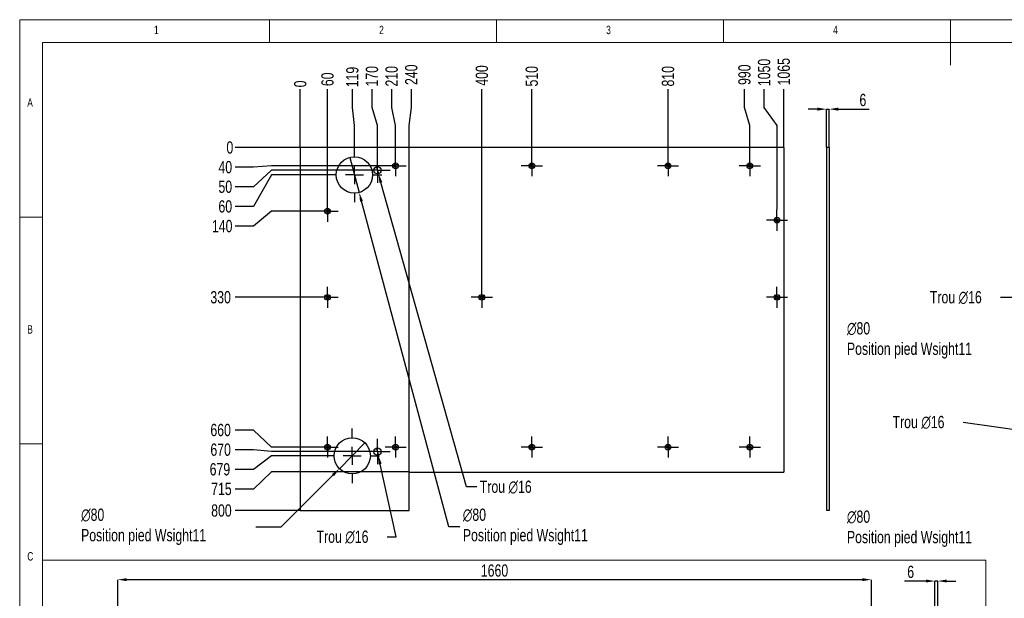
# Model space of a CAD drawing. Header units: millimetres. Extents: x 5 to 415, y 5 to 292.
# Tile 2 of 5: x 5 to 222, y 164 to 292. Entities that reach past the tile are written whole.
import ezdxf

# ---------------------------------------------------------------- set-up
doc = ezdxf.new("R2010")
doc.units = ezdxf.units.MM
doc.header["$PDSIZE"] = -1
doc.linetypes.add('CENTERX2', pattern=[20.32, 12.7, -2.54, 2.54, -2.54])
for name, color, linetype in [('COTES', 1, 'Continuous'), ('gravures', 9, 'Continuous'), ('NOTES', 6, 'Continuous'), ('TRAIT-MIXTES', 3, 'CENTERX2')]:
    doc.layers.add(name, color=color, linetype=linetype)
doc.layers.add('TRAIT-FORT', color=4, linetype='Continuous', lineweight=25)
doc.styles.add('SLDTEXTSTYLE0', font='TXT', dxfattribs={"width": 0.75})
doc.dimstyles.new('SLDDIMSTYLE0', dxfattribs={"dimtxt": 2.7, "dimasz": 0.333333, "dimexe": 0, "dimexo": 0.0625, "dimgap": 0.675, "dimtad": 0, "dimtih": 1, "dimtoh": 1, "dimdec": 0, "dimlfac": 10, "dimrnd": 1e-09, "dimdsep": 46, "dimtxsty": 'SLDTEXTSTYLE0', "dimblk1": 'ORIGIN', "dimblk2": 'ORIGIN', "dimsah": 1, "dimcen": 0.09, "dimadec": 0, "dimazin": 2, "dimtfac": 1, "dimtdec": 0, "dimtofl": 0, "dimtmove": 0, "dimatfit": 3, "dimldrblk": 'ORIGIN', "dimfxl": 1, "dimfrac": 2, "dimtolj": 1, "dimtzin": 12, "dimarcsym": 0})
doc.dimstyles.new('SLDDIMSTYLE1', dxfattribs={"dimtxt": 2.7, "dimasz": 2, "dimexe": 0, "dimexo": 0.0625, "dimgap": 0.675, "dimtad": 0, "dimtih": 1, "dimtoh": 1, "dimdec": 0, "dimlfac": 10, "dimrnd": 1e-09, "dimzin": 12, "dimdsep": 46, "dimtxsty": 'SLDTEXTSTYLE0', "dimsah": 1, "dimcen": 0.09, "dimadec": 0, "dimazin": 3, "dimtfac": 1, "dimtdec": 0, "dimtofl": 0, "dimtmove": 0, "dimatfit": 3, "dimfxl": 1, "dimfrac": 2, "dimtolj": 1, "dimtzin": 12, "dimarcsym": 0})
doc.dimstyles.new('SLDDIMSTYLE2', dxfattribs={"dimtxt": 2.7, "dimasz": 2, "dimexe": 0, "dimexo": 0.0625, "dimgap": 0.675, "dimtad": 0, "dimtih": 1, "dimtoh": 1, "dimdec": 0, "dimlfac": 10, "dimrnd": 1e-09, "dimzin": 12, "dimdsep": 46, "dimtxsty": 'SLDTEXTSTYLE0', "dimblk1": 'NONE', "dimsah": 1, "dimcen": 0, "dimadec": 0, "dimazin": 3, "dimtfac": 1, "dimtdec": 0, "dimtmove": 0, "dimatfit": 3, "dimldrblk": 'NONE', "dimfxl": 1, "dimfrac": 2, "dimtolj": 1, "dimtzin": 12, "dimarcsym": 0})
doc.dimstyles.new('SLDDIMSTYLE3', dxfattribs={"dimtxt": 2.7, "dimasz": 2, "dimexe": 0, "dimexo": 0.0625, "dimgap": 0.675, "dimtad": 1, "dimdec": 0, "dimlfac": 10, "dimrnd": 1e-09, "dimzin": 12, "dimdsep": 46, "dimtxsty": 'SLDTEXTSTYLE0', "dimsah": 1, "dimcen": 0.09, "dimadec": 0, "dimazin": 3, "dimtfac": 1, "dimtdec": 0, "dimtmove": 0, "dimatfit": 0, "dimfxl": 1, "dimfrac": 2, "dimtolj": 1, "dimtzin": 12, "dimarcsym": 0})
doc.dimstyles.new('SLDDIMSTYLE8', dxfattribs={"dimtxt": 2.7, "dimasz": 2, "dimexe": 0, "dimexo": 0.0625, "dimgap": 0.675, "dimtad": 1, "dimdec": 0, "dimlfac": 10, "dimrnd": 1e-09, "dimzin": 12, "dimdsep": 46, "dimtxsty": 'SLDTEXTSTYLE0', "dimsah": 1, "dimcen": 0.09, "dimadec": 0, "dimazin": 3, "dimtfac": 1, "dimtdec": 0, "dimtofl": 0, "dimtmove": 0, "dimatfit": 3, "dimfxl": 1, "dimfrac": 2, "dimtolj": 1, "dimtzin": 12, "dimarcsym": 0})

# ---------------------------------------------------------------- blocks, each defined once
blk = doc.blocks.new('_D')
at = {"layer": 'COTES', "color": 0, "lineweight": -2, "transparency": 16777216}
blk.add_line((66.8, 263.88), (66.8, 276.66), dxfattribs=at)
at = {"layer": 'Defpoints', "color": 0, "transparency": 16777216}
for p in [(66.8, 276.66), (66.8, 263.82), (66.8, 263.82)]:
    blk.add_point(p, dxfattribs=at)
at = {"layer": 'COTES', "color": 0, "transparency": 16777216, "insert": (66.8, 277.84), "char_height": 2.7, "attachment_point": 5, "rotation": 90, "style": 'SLDTEXTSTYLE0'}
blk.add_mtext('\\A1;0', dxfattribs=at)
blk = doc.blocks.new('_Origin')
at = {"color": 0, "linetype": 'ByBlock', "lineweight": -2}
blk.add_line((0, 0), (-1, 0), dxfattribs=at)
blk.add_circle((0, 0), 0.5, dxfattribs=at)
blk = doc.blocks.new('_D_1')
at = {"layer": 'COTES', "color": 0, "lineweight": -2, "transparency": 16777216}
blk.add_line((72.8, 252.21), (72.8, 276.66), dxfattribs=at)
at = {"layer": 'Defpoints', "color": 0, "transparency": 16777216}
for p in [(72.8, 276.66), (66.8, 263.82), (72.8, 252.15)]:
    blk.add_point(p, dxfattribs=at)
at = {"layer": 'COTES', "color": 0, "transparency": 16777216, "insert": (72.8, 278.86), "char_height": 2.7, "attachment_point": 5, "rotation": 90, "style": 'SLDTEXTSTYLE0'}
blk.add_mtext('\\A1;60', dxfattribs=at)
blk = doc.blocks.new('_D_2')
at = {"layer": 'COTES', "color": 0, "lineweight": -2, "transparency": 16777216}
for p, q in [((78.27, 272.66), (78.27, 276.66)), ((78.73, 268.66), (78.27, 272.66)), ((78.73, 263.85), (78.73, 268.66))]:
    blk.add_line(p, q, dxfattribs=at)
at = {"layer": 'Defpoints', "color": 0, "transparency": 16777216}
for p in [(78.27, 276.66), (66.8, 263.82), (78.73, 263.78)]:
    blk.add_point(p, dxfattribs=at)
at = {"layer": 'COTES', "color": 0, "transparency": 16777216, "insert": (78.27, 279.36), "char_height": 2.7, "attachment_point": 5, "rotation": 90, "style": 'SLDTEXTSTYLE0'}
blk.add_mtext('\\A1;119', dxfattribs=at)
blk = doc.blocks.new('_D_3')
at = {"layer": 'COTES', "color": 0, "lineweight": -2, "transparency": 16777216}
for p, q in [((82.6, 272.66), (82.6, 276.66)), ((83.8, 268.66), (82.6, 272.66)), ((83.8, 261.68), (83.8, 268.66))]:
    blk.add_line(p, q, dxfattribs=at)
at = {"layer": 'Defpoints', "color": 0, "transparency": 16777216}
for p in [(82.6, 276.66), (66.8, 263.82), (83.8, 261.62)]:
    blk.add_point(p, dxfattribs=at)
at = {"layer": 'COTES', "color": 0, "transparency": 16777216, "insert": (82.6, 279.53), "char_height": 2.7, "attachment_point": 5, "rotation": 90, "style": 'SLDTEXTSTYLE0'}
blk.add_mtext('\\A1;170', dxfattribs=at)
blk = doc.blocks.new('_D_4')
at = {"layer": 'COTES', "color": 0, "lineweight": -2, "transparency": 16777216}
for p, q in [((86.93, 272.66), (86.93, 276.66)), ((87.8, 268.66), (86.93, 272.66)), ((87.8, 262.21), (87.8, 268.66))]:
    blk.add_line(p, q, dxfattribs=at)
at = {"layer": 'Defpoints', "color": 0, "transparency": 16777216}
for p in [(86.93, 276.66), (66.8, 263.82), (87.8, 262.15)]:
    blk.add_point(p, dxfattribs=at)
at = {"layer": 'COTES', "color": 0, "transparency": 16777216, "insert": (86.93, 279.53), "char_height": 2.7, "attachment_point": 5, "rotation": 90, "style": 'SLDTEXTSTYLE0'}
blk.add_mtext('\\A1;210', dxfattribs=at)
blk = doc.blocks.new('_D_5')
at = {"layer": 'COTES', "color": 0, "lineweight": -2, "transparency": 16777216}
for p, q in [((91.26, 272.66), (91.26, 276.66)), ((90.8, 268.66), (91.26, 272.66)), ((90.8, 192.38), (90.8, 268.66))]:
    blk.add_line(p, q, dxfattribs=at)
at = {"layer": 'Defpoints', "color": 0, "transparency": 16777216}
for p in [(91.26, 276.66), (66.8, 263.82), (90.8, 192.32)]:
    blk.add_point(p, dxfattribs=at)
at = {"layer": 'COTES', "color": 0, "transparency": 16777216, "insert": (91.26, 279.87), "char_height": 2.7, "attachment_point": 5, "rotation": 90, "style": 'SLDTEXTSTYLE0'}
blk.add_mtext('\\A1;240', dxfattribs=at)
blk = doc.blocks.new('_D_6')
at = {"layer": 'COTES', "color": 0, "lineweight": -2, "transparency": 16777216}
blk.add_line((106.8, 233.21), (106.8, 276.66), dxfattribs=at)
at = {"layer": 'Defpoints', "color": 0, "transparency": 16777216}
for p in [(106.8, 276.66), (66.8, 263.82), (106.8, 233.15)]:
    blk.add_point(p, dxfattribs=at)
at = {"layer": 'COTES', "color": 0, "transparency": 16777216, "insert": (106.8, 279.7), "char_height": 2.7, "attachment_point": 5, "rotation": 90, "style": 'SLDTEXTSTYLE0'}
blk.add_mtext('\\A1;400', dxfattribs=at)
blk = doc.blocks.new('_D_7')
at = {"layer": 'COTES', "color": 0, "lineweight": -2, "transparency": 16777216}
blk.add_line((117.8, 262.21), (117.8, 276.66), dxfattribs=at)
at = {"layer": 'Defpoints', "color": 0, "transparency": 16777216}
for p in [(117.8, 276.66), (66.8, 263.82), (117.8, 262.15)]:
    blk.add_point(p, dxfattribs=at)
at = {"layer": 'COTES', "color": 0, "transparency": 16777216, "insert": (117.8, 279.53), "char_height": 2.7, "attachment_point": 5, "rotation": 90, "style": 'SLDTEXTSTYLE0'}
blk.add_mtext('\\A1;510', dxfattribs=at)
blk = doc.blocks.new('_D_8')
at = {"layer": 'COTES', "color": 0, "lineweight": -2, "transparency": 16777216}
blk.add_line((147.8, 262.21), (147.8, 276.66), dxfattribs=at)
at = {"layer": 'Defpoints', "color": 0, "transparency": 16777216}
for p in [(147.8, 276.66), (66.8, 263.82), (147.8, 262.15)]:
    blk.add_point(p, dxfattribs=at)
at = {"layer": 'COTES', "color": 0, "transparency": 16777216, "insert": (147.8, 279.53), "char_height": 2.7, "attachment_point": 5, "rotation": 90, "style": 'SLDTEXTSTYLE0'}
blk.add_mtext('\\A1;810', dxfattribs=at)
blk = doc.blocks.new('_D_9')
at = {"layer": 'COTES', "color": 0, "lineweight": -2, "transparency": 16777216}
for p, q in [((164.64, 272.66), (164.64, 276.66)), ((165.8, 268.66), (164.64, 272.66)), ((165.8, 262.21), (165.8, 268.66))]:
    blk.add_line(p, q, dxfattribs=at)
at = {"layer": 'Defpoints', "color": 0, "transparency": 16777216}
for p in [(164.64, 276.66), (66.8, 263.82), (165.8, 262.15)]:
    blk.add_point(p, dxfattribs=at)
at = {"layer": 'COTES', "color": 0, "transparency": 16777216, "insert": (164.64, 279.87), "char_height": 2.7, "attachment_point": 5, "rotation": 90, "style": 'SLDTEXTSTYLE0'}
blk.add_mtext('\\A1;990', dxfattribs=at)
blk = doc.blocks.new('_D_10')
at = {"layer": 'COTES', "color": 0, "lineweight": -2, "transparency": 16777216}
for p, q in [((168.97, 272.66), (168.97, 276.66)), ((171.8, 268.66), (168.97, 272.66)), ((171.8, 250.21), (171.8, 268.66))]:
    blk.add_line(p, q, dxfattribs=at)
at = {"layer": 'Defpoints', "color": 0, "transparency": 16777216}
for p in [(168.97, 276.66), (66.8, 263.82), (171.8, 250.15)]:
    blk.add_point(p, dxfattribs=at)
at = {"layer": 'COTES', "color": 0, "transparency": 16777216, "insert": (168.97, 280.37), "char_height": 2.7, "attachment_point": 5, "rotation": 90, "style": 'SLDTEXTSTYLE0'}
blk.add_mtext('\\A1;1050', dxfattribs=at)
blk = doc.blocks.new('_D_11')
at = {"layer": 'COTES', "color": 0, "lineweight": -2, "transparency": 16777216}
blk.add_line((173.3, 263.88), (173.3, 276.66), dxfattribs=at)
at = {"layer": 'Defpoints', "color": 0, "transparency": 16777216}
for p in [(173.3, 276.66), (66.8, 263.82), (173.3, 263.82)]:
    blk.add_point(p, dxfattribs=at)
at = {"layer": 'COTES', "color": 0, "transparency": 16777216, "insert": (173.3, 280.54), "char_height": 2.7, "attachment_point": 5, "rotation": 90, "style": 'SLDTEXTSTYLE0'}
blk.add_mtext('\\A1;1065', dxfattribs=at)
blk = doc.blocks.new('_D_12')
at = {"layer": 'COTES', "color": 0, "lineweight": -2, "transparency": 16777216}
blk.add_line((66.73, 263.82), (52.47, 263.82), dxfattribs=at)
at = {"layer": 'Defpoints', "color": 0, "transparency": 16777216}
for p in [(52.47, 263.82), (66.8, 263.82), (66.8, 263.82)]:
    blk.add_point(p, dxfattribs=at)
at = {"layer": 'COTES', "color": 0, "transparency": 16777216, "insert": (51.29, 263.82), "char_height": 2.7, "attachment_point": 5, "style": 'SLDTEXTSTYLE0'}
blk.add_mtext('\\A1;0', dxfattribs=at)
blk = doc.blocks.new('_D_13')
at = {"layer": 'COTES', "color": 0, "lineweight": -2, "transparency": 16777216}
for p, q in [((56.47, 259.49), (52.47, 259.49)), ((60.47, 259.82), (56.47, 259.49)), ((85.4, 259.82), (60.47, 259.82))]:
    blk.add_line(p, q, dxfattribs=at)
at = {"layer": 'Defpoints', "color": 0, "transparency": 16777216}
for p in [(66.8, 263.82), (52.47, 259.49), (85.47, 259.82)]:
    blk.add_point(p, dxfattribs=at)
at = {"layer": 'COTES', "color": 0, "transparency": 16777216, "insert": (50.28, 259.49), "char_height": 2.7, "attachment_point": 5, "style": 'SLDTEXTSTYLE0'}
blk.add_mtext('\\A1;40', dxfattribs=at)
blk = doc.blocks.new('_D_14')
at = {"layer": 'COTES', "color": 0, "lineweight": -2, "transparency": 16777216}
for p, q in [((60.47, 258.82), (56.47, 255.16)), ((80.93, 258.82), (60.47, 258.82)), ((56.47, 255.16), (52.47, 255.16))]:
    blk.add_line(p, q, dxfattribs=at)
at = {"layer": 'Defpoints', "color": 0, "transparency": 16777216}
for p in [(66.8, 263.82), (81, 258.82), (52.47, 255.16)]:
    blk.add_point(p, dxfattribs=at)
at = {"layer": 'COTES', "color": 0, "transparency": 16777216, "insert": (50.28, 255.16), "char_height": 2.7, "attachment_point": 5, "style": 'SLDTEXTSTYLE0'}
blk.add_mtext('\\A1;50', dxfattribs=at)
blk = doc.blocks.new('_D_15')
at = {"layer": 'COTES', "color": 0, "lineweight": -2, "transparency": 16777216}
for p, q in [((60.47, 257.78), (56.47, 250.83)), ((72.67, 257.78), (60.47, 257.78)), ((56.47, 250.83), (52.47, 250.83))]:
    blk.add_line(p, q, dxfattribs=at)
at = {"layer": 'Defpoints', "color": 0, "transparency": 16777216}
for p in [(66.8, 263.82), (72.73, 257.78), (52.47, 250.83)]:
    blk.add_point(p, dxfattribs=at)
at = {"layer": 'COTES', "color": 0, "transparency": 16777216, "insert": (50.28, 250.83), "char_height": 2.7, "attachment_point": 5, "style": 'SLDTEXTSTYLE0'}
blk.add_mtext('\\A1;60', dxfattribs=at)
blk = doc.blocks.new('_D_16')
at = {"layer": 'COTES', "color": 0, "lineweight": -2, "transparency": 16777216}
for p, q in [((60.47, 249.82), (56.47, 246.5)), ((70.4, 249.82), (60.47, 249.82)), ((56.47, 246.5), (52.47, 246.5))]:
    blk.add_line(p, q, dxfattribs=at)
at = {"layer": 'Defpoints', "color": 0, "transparency": 16777216}
for p in [(66.8, 263.82), (70.47, 249.82), (52.47, 246.5)]:
    blk.add_point(p, dxfattribs=at)
at = {"layer": 'COTES', "color": 0, "transparency": 16777216, "insert": (49.6, 246.5), "char_height": 2.7, "attachment_point": 5, "style": 'SLDTEXTSTYLE0'}
blk.add_mtext('\\A1;140', dxfattribs=at)
blk = doc.blocks.new('_D_17')
at = {"layer": 'COTES', "color": 0, "lineweight": -2, "transparency": 16777216}
blk.add_line((70.4, 230.82), (52.47, 230.82), dxfattribs=at)
at = {"layer": 'Defpoints', "color": 0, "transparency": 16777216}
for p in [(66.8, 263.82), (52.47, 230.82), (70.47, 230.82)]:
    blk.add_point(p, dxfattribs=at)
at = {"layer": 'COTES', "color": 0, "transparency": 16777216, "insert": (49.26, 230.82), "char_height": 2.7, "attachment_point": 5, "style": 'SLDTEXTSTYLE0'}
blk.add_mtext('\\A1;330', dxfattribs=at)
blk = doc.blocks.new('_D_18')
at = {"layer": 'COTES', "color": 0, "lineweight": -2, "transparency": 16777216}
for p, q in [((56.47, 201.56), (52.47, 201.56)), ((60.47, 197.82), (56.47, 201.56)), ((70.4, 197.82), (60.47, 197.82))]:
    blk.add_line(p, q, dxfattribs=at)
at = {"layer": 'Defpoints', "color": 0, "transparency": 16777216}
for p in [(66.8, 263.82), (52.47, 201.56), (70.47, 197.82)]:
    blk.add_point(p, dxfattribs=at)
at = {"layer": 'COTES', "color": 0, "transparency": 16777216, "insert": (49.26, 201.56), "char_height": 2.7, "attachment_point": 5, "style": 'SLDTEXTSTYLE0'}
blk.add_mtext('\\A1;660', dxfattribs=at)
blk = doc.blocks.new('_D_19')
at = {"layer": 'COTES', "color": 0, "lineweight": -2, "transparency": 16777216}
for p, q in [((56.47, 197.23), (52.47, 197.23)), ((60.47, 196.82), (56.47, 197.23)), ((80.93, 196.82), (60.47, 196.82))]:
    blk.add_line(p, q, dxfattribs=at)
at = {"layer": 'Defpoints', "color": 0, "transparency": 16777216}
for p in [(66.8, 263.82), (52.47, 197.23), (81, 196.82)]:
    blk.add_point(p, dxfattribs=at)
at = {"layer": 'COTES', "color": 0, "transparency": 16777216, "insert": (49.26, 197.23), "char_height": 2.7, "attachment_point": 5, "style": 'SLDTEXTSTYLE0'}
blk.add_mtext('\\A1;670', dxfattribs=at)
blk = doc.blocks.new('_D_20')
at = {"layer": 'COTES', "color": 0, "lineweight": -2, "transparency": 16777216}
for p, q in [((60.47, 195.88), (56.47, 192.9)), ((72.17, 195.88), (60.47, 195.88)), ((56.47, 192.9), (52.47, 192.9))]:
    blk.add_line(p, q, dxfattribs=at)
at = {"layer": 'Defpoints', "color": 0, "transparency": 16777216}
for p in [(66.8, 263.82), (72.23, 195.88), (52.47, 192.9)]:
    blk.add_point(p, dxfattribs=at)
at = {"layer": 'COTES', "color": 0, "transparency": 16777216, "insert": (49.1, 192.9), "char_height": 2.7, "attachment_point": 5, "style": 'SLDTEXTSTYLE0'}
blk.add_mtext('\\A1;679', dxfattribs=at)
blk = doc.blocks.new('_D_21')
at = {"layer": 'COTES', "color": 0, "lineweight": -2, "transparency": 16777216}
for p, q in [((60.47, 192.32), (56.47, 188.57)), ((90.73, 192.32), (60.47, 192.32)), ((56.47, 188.57), (52.47, 188.57))]:
    blk.add_line(p, q, dxfattribs=at)
at = {"layer": 'Defpoints', "color": 0, "transparency": 16777216}
for p in [(66.8, 263.82), (90.8, 192.32), (52.47, 188.57)]:
    blk.add_point(p, dxfattribs=at)
at = {"layer": 'COTES', "color": 0, "transparency": 16777216, "insert": (49.43, 188.57), "char_height": 2.7, "attachment_point": 5, "style": 'SLDTEXTSTYLE0'}
blk.add_mtext('\\A1;715', dxfattribs=at)
blk = doc.blocks.new('_D_22')
at = {"layer": 'COTES', "color": 0, "lineweight": -2, "transparency": 16777216}
blk.add_line((66.73, 183.82), (52.47, 183.82), dxfattribs=at)
at = {"layer": 'Defpoints', "color": 0, "transparency": 16777216}
for p in [(66.8, 263.82), (52.47, 183.82), (66.8, 183.82)]:
    blk.add_point(p, dxfattribs=at)
at = {"layer": 'COTES', "color": 0, "transparency": 16777216, "insert": (49.43, 183.82), "char_height": 2.7, "attachment_point": 5, "style": 'SLDTEXTSTYLE0'}
blk.add_mtext('\\A1;800', dxfattribs=at)
blk = doc.blocks.new('_D_23')
at = {"layer": 'COTES', "color": 0, "lineweight": -2, "transparency": 16777216}
for p, q in [((83.62, 197.6), (83.97, 196.03)), ((87.91, 178.06), (84.4, 194.08)), ((85.91, 178.06), (87.91, 178.06))]:
    blk.add_line(p, q, dxfattribs=at)
at = {"layer": 'COTES', "color": 0, "transparency": 16777216}
blk.add_solid([(84.72, 194.15), (84.07, 194.01), (83.97, 196.03)], dxfattribs=at)
at = {"layer": 'Defpoints', "color": 0, "transparency": 16777216}
for p in [(83.62, 197.6), (83.97, 196.03)]:
    blk.add_point(p, dxfattribs=at)
at = {"layer": 'COTES', "color": 0, "transparency": 16777216, "insert": (70.39, 179.41), "char_height": 2.7, "attachment_point": 1, "style": 'SLDTEXTSTYLE0'}
blk.add_mtext('\\A1;Trou ∅16', dxfattribs=at)
blk = doc.blocks.new('_None')
blk = doc.blocks.new('_D_24')
at = {"layer": 'COTES', "color": 0, "lineweight": -2, "transparency": 16777216}
for p, q in [((83.58, 259.59), (84.01, 258.05)), ((103.43, 189.07), (84.55, 256.12)), ((105.66, 189.07), (103.43, 189.07))]:
    blk.add_line(p, q, dxfattribs=at)
at = {"layer": 'COTES', "color": 0, "transparency": 16777216}
blk.add_solid([(84.88, 256.21), (84.23, 256.03), (84.01, 258.05)], dxfattribs=at)
at = {"layer": 'Defpoints', "color": 0, "transparency": 16777216}
for p in [(83.58, 259.59), (84.01, 258.05)]:
    blk.add_point(p, dxfattribs=at)
at = {"layer": 'COTES', "color": 0, "transparency": 16777216, "insert": (106.34, 190.42), "char_height": 2.7, "attachment_point": 1, "style": 'SLDTEXTSTYLE0'}
blk.add_mtext('\\A1;Trou ∅16', dxfattribs=at)
blk = doc.blocks.new('_D_25')
at = {"layer": 'COTES', "color": 0, "lineweight": -2, "transparency": 16777216}
for p, q in [((81.05, 198.72), (75.41, 193.05)), ((62.61, 180.2), (74, 191.63)), ((56.99, 180.2), (62.61, 180.2))]:
    blk.add_line(p, q, dxfattribs=at)
at = {"layer": 'COTES', "color": 0, "transparency": 16777216}
blk.add_solid([(73.76, 191.87), (74.23, 191.4), (75.41, 193.05)], dxfattribs=at)
at = {"layer": 'Defpoints', "color": 0, "transparency": 16777216}
for p in [(81.05, 198.72), (75.41, 193.05)]:
    blk.add_point(p, dxfattribs=at)
at = {"layer": 'COTES', "color": 0, "transparency": 16777216, "insert": (18.52, 184.25), "char_height": 2.7, "attachment_point": 1, "style": 'SLDTEXTSTYLE0'}
blk.add_mtext('\\A1;∅80\\PPosition pied Wsight11', dxfattribs=at)
blk = doc.blocks.new('_D_26')
at = {"layer": 'COTES', "color": 0, "lineweight": -2, "transparency": 16777216}
for p, q in [((77.7, 261.65), (79.77, 253.92)), ((99.5, 180.2), (80.28, 251.99)), ((101.93, 180.2), (99.5, 180.2))]:
    blk.add_line(p, q, dxfattribs=at)
at = {"layer": 'COTES', "color": 0, "transparency": 16777216}
blk.add_solid([(80.6, 252.07), (79.96, 251.9), (79.77, 253.92)], dxfattribs=at)
at = {"layer": 'Defpoints', "color": 0, "transparency": 16777216}
for p in [(77.7, 261.65), (79.77, 253.92)]:
    blk.add_point(p, dxfattribs=at)
at = {"layer": 'COTES', "color": 0, "transparency": 16777216, "insert": (102.6, 184.25), "char_height": 2.7, "attachment_point": 1, "style": 'SLDTEXTSTYLE0'}
blk.add_mtext('\\A1;∅80\\PPosition pied Wsight11', dxfattribs=at)
blk = doc.blocks.new('SW_CENTERMARKSYMBOL_0')
at = {"layer": 'TRAIT-MIXTES', "color": 0}
for p, q in [((0, 2), (0, 2.33)), ((-2, 0), (-2.33, 0)), ((0, 0), (-2, 0)), ((0, 0), (0, 2)), ((0, 0), (0, -2)), ((0, 0), (2, 0)), ((2, 0), (2.33, 0)), ((0, -2), (0, -2.33))]:
    blk.add_line(p, q, dxfattribs=at)
blk = doc.blocks.new('SW_CENTERMARKSYMBOL_1')
at = {"layer": 'TRAIT-MIXTES', "color": 0}
for p, q in [((0, 2), (0, 2.33)), ((-2, 0), (-2.33, 0)), ((0, 0), (-2, 0)), ((0, 0), (0, 2)), ((0, 0), (0, -2)), ((0, 0), (2, 0)), ((2, 0), (2.33, 0)), ((0, -2), (0, -2.33))]:
    blk.add_line(p, q, dxfattribs=at)
blk = doc.blocks.new('SW_CENTERMARKSYMBOL_2')
at = {"layer": 'TRAIT-MIXTES', "color": 0}
for p, q in [((0, 2), (0, 2.33)), ((-2, 0), (-2.33, 0)), ((0, 0), (-2, 0)), ((0, 0), (0, 2)), ((0, 0), (0, -2)), ((0, 0), (2, 0)), ((2, 0), (2.33, 0)), ((0, -2), (0, -2.33))]:
    blk.add_line(p, q, dxfattribs=at)
blk = doc.blocks.new('SW_CENTERMARKSYMBOL_3')
at = {"layer": 'TRAIT-MIXTES', "color": 0}
for p, q in [((0, 2), (0, 2.33)), ((-2, 0), (-2.33, 0)), ((0, 0), (-2, 0)), ((0, 0), (0, 2)), ((0, 0), (0, -2)), ((0, 0), (2, 0)), ((2, 0), (2.33, 0)), ((0, -2), (0, -2.33))]:
    blk.add_line(p, q, dxfattribs=at)
blk = doc.blocks.new('SW_CENTERMARKSYMBOL_4')
at = {"layer": 'TRAIT-MIXTES', "color": 0}
for p, q in [((0, 2), (0, 2.33)), ((-2, 0), (-2.33, 0)), ((0, 0), (-2, 0)), ((0, 0), (0, 2)), ((0, 0), (0, -2)), ((0, 0), (2, 0)), ((2, 0), (2.33, 0)), ((0, -2), (0, -2.33))]:
    blk.add_line(p, q, dxfattribs=at)
blk = doc.blocks.new('SW_CENTERMARKSYMBOL_5')
at = {"layer": 'TRAIT-MIXTES', "color": 0}
for p, q in [((0, 2), (0, 2.33)), ((-2, 0), (-2.33, 0)), ((0, 0), (-2, 0)), ((0, 0), (0, 2)), ((0, 0), (0, -2)), ((0, 0), (2, 0)), ((2, 0), (2.33, 0)), ((0, -2), (0, -2.33))]:
    blk.add_line(p, q, dxfattribs=at)
blk = doc.blocks.new('SW_CENTERMARKSYMBOL_6')
at = {"layer": 'TRAIT-MIXTES', "color": 0}
for p, q in [((0, 2), (0, 2.33)), ((-2, 0), (-2.33, 0)), ((0, 0), (-2, 0)), ((0, 0), (0, 2)), ((0, 0), (0, -2)), ((0, 0), (2, 0)), ((2, 0), (2.33, 0)), ((0, -2), (0, -2.33))]:
    blk.add_line(p, q, dxfattribs=at)
blk = doc.blocks.new('SW_CENTERMARKSYMBOL_7')
at = {"layer": 'TRAIT-MIXTES', "color": 0}
for p, q in [((0, 2), (0, 2.33)), ((-2, 0), (-2.33, 0)), ((0, 0), (-2, 0)), ((0, 0), (0, 2)), ((0, 0), (0, -2)), ((0, 0), (2, 0)), ((2, 0), (2.33, 0)), ((0, -2), (0, -2.33))]:
    blk.add_line(p, q, dxfattribs=at)
blk = doc.blocks.new('SW_CENTERMARKSYMBOL_8')
at = {"layer": 'TRAIT-MIXTES', "color": 0}
for p, q in [((0, 2), (0, 2.33)), ((-2, 0), (-2.33, 0)), ((0, 0), (-2, 0)), ((0, 0), (0, 2)), ((0, 0), (0, -2)), ((0, 0), (2, 0)), ((2, 0), (2.33, 0)), ((0, -2), (0, -2.33))]:
    blk.add_line(p, q, dxfattribs=at)
blk = doc.blocks.new('SW_CENTERMARKSYMBOL_9')
at = {"layer": 'TRAIT-MIXTES', "color": 0}
for p, q in [((0, 2), (0, 2.33)), ((-2, 0), (-2.33, 0)), ((0, 0), (-2, 0)), ((0, 0), (0, 2)), ((0, 0), (0, -2)), ((0, 0), (2, 0)), ((2, 0), (2.33, 0)), ((0, -2), (0, -2.33))]:
    blk.add_line(p, q, dxfattribs=at)
blk = doc.blocks.new('SW_CENTERMARKSYMBOL_10')
at = {"layer": 'TRAIT-MIXTES', "color": 0}
for p, q in [((0, 2), (0, 2.33)), ((-2, 0), (-2.33, 0)), ((0, 0), (-2, 0)), ((0, 0), (0, 2)), ((0, 0), (0, -2)), ((0, 0), (2, 0)), ((2, 0), (2.33, 0)), ((0, -2), (0, -2.33))]:
    blk.add_line(p, q, dxfattribs=at)
blk = doc.blocks.new('SW_CENTERMARKSYMBOL_11')
at = {"layer": 'TRAIT-MIXTES', "color": 0}
for p, q in [((0, 2), (0, 2.33)), ((-2, 0), (-2.33, 0)), ((0, 0), (-2, 0)), ((0, 0), (0, 2)), ((0, 0), (0, -2)), ((0, 0), (2, 0)), ((2, 0), (2.33, 0)), ((0, -2), (0, -2.33))]:
    blk.add_line(p, q, dxfattribs=at)
blk = doc.blocks.new('SW_CENTERMARKSYMBOL_12')
at = {"layer": 'TRAIT-MIXTES', "color": 0}
for p, q in [((0, 2), (0, 2.33)), ((-2, 0), (-2.33, 0)), ((0, 0), (-2, 0)), ((0, 0), (0, 2)), ((0, 0), (0, -2)), ((0, 0), (2, 0)), ((2, 0), (2.33, 0)), ((0, -2), (0, -2.33))]:
    blk.add_line(p, q, dxfattribs=at)
blk = doc.blocks.new('SW_CENTERMARKSYMBOL_13')
at = {"layer": 'TRAIT-MIXTES', "color": 0}
for p, q in [((0, 2), (0, 2.33)), ((-2, 0), (-2.33, 0)), ((0, 0), (-2, 0)), ((0, 0), (0, 2)), ((0, 0), (0, -2)), ((0, 0), (2, 0)), ((2, 0), (2.33, 0)), ((0, -2), (0, -2.33))]:
    blk.add_line(p, q, dxfattribs=at)
blk = doc.blocks.new('SW_CENTERMARKSYMBOL_14')
at = {"layer": 'TRAIT-MIXTES', "color": 0}
for p, q in [((0, 2), (0, 2.8)), ((-2, 0), (-2.8, 0)), ((0, 0), (-2, 0)), ((0, 0), (0, 2)), ((0, 0), (0, -2)), ((0, 0), (2, 0)), ((2, 0), (2.8, 0)), ((0, -2), (0, -2.8))]:
    blk.add_line(p, q, dxfattribs=at)
blk = doc.blocks.new('SW_CENTERMARKSYMBOL_15')
at = {"layer": 'TRAIT-MIXTES', "color": 0}
for p, q in [((0, 2), (0, 2.8)), ((-2, 0), (-2.8, 0)), ((0, 0), (-2, 0)), ((0, 0), (0, 2)), ((0, 0), (0, -2)), ((0, 0), (2, 0)), ((2, 0), (2.8, 0)), ((0, -2), (0, -2.8))]:
    blk.add_line(p, q, dxfattribs=at)
blk = doc.blocks.new('SW_CENTERMARKSYMBOL_16')
at = {"layer": 'TRAIT-MIXTES', "color": 0}
for p, q in [((0, 4), (0, 6)), ((-4, 0), (-6, 0)), ((0, 0), (-2, 0)), ((0, 0), (0, 2)), ((0, 0), (0, -2)), ((0, 0), (2, 0)), ((4, 0), (6, 0)), ((0, -4), (0, -6))]:
    blk.add_line(p, q, dxfattribs=at)
blk = doc.blocks.new('SW_CENTERMARKSYMBOL_17')
at = {"layer": 'TRAIT-MIXTES', "color": 0}
for p, q in [((0, 4), (0, 6)), ((-4, 0), (-6, 0)), ((0, 0), (-2, 0)), ((0, 0), (0, 2)), ((0, 0), (0, -2)), ((0, 0), (2, 0)), ((4, 0), (6, 0)), ((0, -4), (0, -6))]:
    blk.add_line(p, q, dxfattribs=at)
blk = doc.blocks.new('_D_51')
at = {"layer": 'COTES', "color": 0, "lineweight": -2, "transparency": 16777216}
for p, q in [((271.8, 259.24), (270.44, 258.39)), ((226.2, 230.84), (268.74, 257.34)), ((220.99, 230.84), (226.2, 230.84))]:
    blk.add_line(p, q, dxfattribs=at)
at = {"layer": 'COTES', "color": 0, "transparency": 16777216}
blk.add_solid([(268.57, 257.62), (268.92, 257.05), (270.44, 258.39)], dxfattribs=at)
at = {"layer": 'Defpoints', "color": 0, "transparency": 16777216}
for p in [(270.44, 258.39), (271.8, 259.24)]:
    blk.add_point(p, dxfattribs=at)
at = {"layer": 'COTES', "color": 0, "transparency": 16777216, "insert": (205.47, 232.19), "char_height": 2.7, "attachment_point": 1, "style": 'SLDTEXTSTYLE0'}
blk.add_mtext('\\A1;Trou ∅16', dxfattribs=at)
blk = doc.blocks.new('_D_52')
at = {"layer": 'COTES', "color": 0, "lineweight": -2, "transparency": 16777216}
for p, q in [((212.78, 203.33), (268.35, 195.22)), ((271.91, 194.7), (270.33, 194.93))]:
    blk.add_line(p, q, dxfattribs=at)
at = {"layer": 'COTES', "color": 0, "transparency": 16777216}
blk.add_solid([(268.4, 195.55), (268.3, 194.89), (270.33, 194.93)], dxfattribs=at)
at = {"layer": 'Defpoints', "color": 0, "transparency": 16777216}
for p in [(270.33, 194.93), (271.91, 194.7)]:
    blk.add_point(p, dxfattribs=at)
at = {"layer": 'COTES', "color": 0, "transparency": 16777216, "insert": (197.25, 204.68), "char_height": 2.7, "attachment_point": 1, "style": 'SLDTEXTSTYLE0'}
blk.add_mtext('\\A1;Trou ∅16', dxfattribs=at)
blk = doc.blocks.new('_D_53')
at = {"layer": 'COTES', "color": 0, "lineweight": -2, "transparency": 16777216}
for p, q in [((280.11, 197.41), (272.72, 194.35)), ((237.53, 179.78), (270.87, 193.59)), ((225.68, 179.78), (237.53, 179.78))]:
    blk.add_line(p, q, dxfattribs=at)
at = {"layer": 'COTES', "color": 0, "transparency": 16777216}
blk.add_solid([(270.75, 193.9), (271, 193.28), (272.72, 194.35)], dxfattribs=at)
at = {"layer": 'Defpoints', "color": 0, "transparency": 16777216}
for p in [(280.11, 197.41), (272.72, 194.35)]:
    blk.add_point(p, dxfattribs=at)
at = {"layer": 'COTES', "color": 0, "transparency": 16777216, "insert": (187.2, 183.83), "char_height": 2.7, "attachment_point": 1, "style": 'SLDTEXTSTYLE0'}
blk.add_mtext('\\A1;∅80\\PPosition pied Wsight11', dxfattribs=at)
blk = doc.blocks.new('_D_54')
at = {"layer": 'COTES', "color": 0, "lineweight": -2, "transparency": 16777216}
for p, q in [((279.14, 260.34), (272.99, 255.22)), ((232.2, 221.28), (271.45, 253.94)), ((225.68, 221.28), (232.2, 221.28))]:
    blk.add_line(p, q, dxfattribs=at)
at = {"layer": 'COTES', "color": 0, "transparency": 16777216}
blk.add_solid([(271.24, 254.2), (271.67, 253.69), (272.99, 255.22)], dxfattribs=at)
at = {"layer": 'Defpoints', "color": 0, "transparency": 16777216}
for p in [(279.14, 260.34), (272.99, 255.22)]:
    blk.add_point(p, dxfattribs=at)
at = {"layer": 'COTES', "color": 0, "transparency": 16777216, "insert": (187.2, 225.33), "char_height": 2.7, "attachment_point": 1, "style": 'SLDTEXTSTYLE0'}
blk.add_mtext('\\A1;∅80\\PPosition pied Wsight11', dxfattribs=at)
blk = doc.blocks.new('_D_59')
at = {"layer": 'COTES', "color": 0, "lineweight": -2, "transparency": 16777216}
for p, q in [((180.69, 272.29), (178.69, 272.29)), ((182.69, 263.88), (182.69, 272.29)), ((182.69, 272.29), (183.29, 272.29)), ((183.29, 263.88), (183.29, 272.29)), ((185.29, 272.29), (192.06, 272.29))]:
    blk.add_line(p, q, dxfattribs=at)
at = {"layer": 'COTES', "color": 0, "transparency": 16777216}
for points in [[(180.69, 272.62), (180.69, 271.95), (182.69, 272.29)], [(185.29, 272.62), (185.29, 271.95), (183.29, 272.29)]]:
    blk.add_solid(points, dxfattribs=at)
at = {"layer": 'Defpoints', "color": 0, "transparency": 16777216}
for p in [(182.69, 272.29), (182.69, 263.82), (183.29, 263.82)]:
    blk.add_point(p, dxfattribs=at)
at = {"layer": 'COTES', "color": 0, "transparency": 16777216, "insert": (190.71, 275.66), "char_height": 2.7, "attachment_point": 2, "style": 'SLDTEXTSTYLE0'}
blk.add_mtext('\\A1;6', dxfattribs=at)
blk = doc.blocks.new('_D_61')
at = {"layer": 'COTES', "color": 0, "lineweight": -2, "transparency": 16777216}
for p, q in [((26.58, 162.26), (26.58, 168.59)), ((190.58, 168.59), (28.58, 168.59)), ((192.58, 162.26), (192.58, 168.59))]:
    blk.add_line(p, q, dxfattribs=at)
at = {"layer": 'COTES', "color": 0, "transparency": 16777216}
for points in [[(28.58, 168.92), (28.58, 168.26), (26.58, 168.59)], [(190.58, 168.92), (190.58, 168.26), (192.58, 168.59)]]:
    blk.add_solid(points, dxfattribs=at)
at = {"layer": 'Defpoints', "color": 0, "transparency": 16777216}
for p in [(26.58, 168.59), (26.58, 162.2), (192.58, 162.2)]:
    blk.add_point(p, dxfattribs=at)
at = {"layer": 'COTES', "color": 0, "transparency": 16777216, "insert": (109.58, 171.96), "char_height": 2.7, "attachment_point": 2, "style": 'SLDTEXTSTYLE0'}
blk.add_mtext('\\A1;1660', dxfattribs=at)
blk = doc.blocks.new('_D_66')
at = {"layer": 'COTES', "color": 0, "lineweight": -2, "transparency": 16777216}
for p, q in [((204.59, 168.29), (199.89, 168.29)), ((206.59, 162.26), (206.59, 168.29)), ((207.19, 168.29), (206.59, 168.29)), ((207.19, 162.26), (207.19, 168.29)), ((209.19, 168.29), (211.19, 168.29))]:
    blk.add_line(p, q, dxfattribs=at)
at = {"layer": 'COTES', "color": 0, "transparency": 16777216}
for points in [[(204.59, 168.62), (204.59, 167.96), (206.59, 168.29)], [(209.19, 168.62), (209.19, 167.96), (207.19, 168.29)]]:
    blk.add_solid(points, dxfattribs=at)
at = {"layer": 'Defpoints', "color": 0, "transparency": 16777216}
for p in [(207.19, 168.29), (206.59, 162.2), (207.19, 162.2)]:
    blk.add_point(p, dxfattribs=at)
at = {"layer": 'COTES', "color": 0, "transparency": 16777216, "insert": (201.24, 171.67), "char_height": 2.7, "attachment_point": 2, "style": 'SLDTEXTSTYLE0'}
blk.add_mtext('\\A1;6', dxfattribs=at)

msp = doc.modelspace()

# ---------------------------------------------------------------- linework, layer by layer
at = {"lineweight": 18}
for p, q in [((415, 292), (5, 292)), ((5, 292), (5, 5)), ((60, 287), (60, 292)), ((110, 292), (110, 287)), ((160, 287), (160, 292)), ((210, 292), (210, 282)), ((410, 287), (10, 287)), ((10, 287), (10, 10)), ((10, 248.5), (5, 248.5)), ((5, 198.5), (10, 198.5)), ((10, 10), (10, 172.87879)), ((10, 172.87879), (217.76061, 172.87879)), ((217.76061, 10), (217.76061, 172.87879))]:
    msp.add_line(p, q, dxfattribs=at)
at = {"layer": 'gravures', "lineweight": 25}
for centre in [(78.73102, 257.78287), (78.23102, 195.88287)]:
    msp.add_circle(centre, 4, dxfattribs=at)
at = {"layer": 'TRAIT-FORT', "lineweight": 25}
for p, q in [((66.79592, 263.81631), (66.79592, 183.8162)), ((173.29617, 263.81631), (66.79592, 263.81631)), ((173.29617, 263.81631), (173.29617, 192.3163)), ((182.6872, 263.81631), (182.6872, 183.8162)), ((183.2872, 263.81631), (182.6872, 263.81631)), ((183.2872, 263.81631), (183.2872, 183.8162)), ((90.79647, 192.3163), (173.29617, 192.3163)), ((90.79647, 183.8162), (90.79647, 192.3163)), ((66.79592, 183.8162), (90.79647, 183.8162)), ((183.2872, 183.8162), (182.6872, 183.8162))]:
    msp.add_line(p, q, dxfattribs=at)
for centre, radius in [((87.79588, 259.81626), 0.63), ((117.79588, 259.81626), 0.63), ((147.79588, 259.81626), 0.63), ((165.79588, 259.81626), 0.63), ((83.79588, 258.81626), 0.8), ((87.79588, 259.81626), 0.33), ((117.79588, 259.81626), 0.33), ((147.79588, 259.81626), 0.33), ((165.79588, 259.81626), 0.33), ((72.79588, 249.81626), 0.63), ((72.79588, 249.81626), 0.33), ((171.79588, 247.81626), 0.63), ((171.79588, 247.81626), 0.33), ((72.79588, 230.81626), 0.63), ((72.79588, 230.81626), 0.33), ((106.79588, 230.81626), 0.63), ((106.79588, 230.81626), 0.33), ((171.79588, 230.81626), 0.63), ((171.79588, 230.81626), 0.33), ((72.79588, 197.81626), 0.63), ((72.79588, 197.81626), 0.33), ((83.79588, 196.81626), 0.8), ((87.79588, 197.81626), 0.63), ((87.79588, 197.81626), 0.33), ((117.79588, 197.81626), 0.63), ((117.79588, 197.81626), 0.33), ((147.79588, 197.81626), 0.63), ((147.79588, 197.81626), 0.33), ((165.79588, 197.81626), 0.63), ((165.79588, 197.81626), 0.33)]:
    msp.add_circle(centre, radius, dxfattribs=at)

# ---------------------------------------------------------------- block references
at = {"layer": 'TRAIT-MIXTES'}
for name, p in [('SW_CENTERMARKSYMBOL_17', (78.73102, 257.78287)), ('SW_CENTERMARKSYMBOL_15', (83.79588, 258.81626)), ('SW_CENTERMARKSYMBOL_10', (87.79588, 259.81626)), ('SW_CENTERMARKSYMBOL_11', (117.79588, 259.81626)), ('SW_CENTERMARKSYMBOL_12', (147.79588, 259.81626)), ('SW_CENTERMARKSYMBOL_13', (165.79588, 259.81626)), ('SW_CENTERMARKSYMBOL_9', (72.79588, 249.81626)), ('SW_CENTERMARKSYMBOL_1', (171.79588, 247.81626)), ('SW_CENTERMARKSYMBOL_8', (72.79588, 230.81626)), ('SW_CENTERMARKSYMBOL_0', (106.79588, 230.81626)), ('SW_CENTERMARKSYMBOL_2', (171.79588, 230.81626)), ('SW_CENTERMARKSYMBOL_16', (78.23102, 195.88287)), ('SW_CENTERMARKSYMBOL_7', (72.79588, 197.81626)), ('SW_CENTERMARKSYMBOL_14', (83.79588, 196.81626)), ('SW_CENTERMARKSYMBOL_6', (87.79588, 197.81626)), ('SW_CENTERMARKSYMBOL_5', (117.79588, 197.81626)), ('SW_CENTERMARKSYMBOL_4', (147.79588, 197.81626)), ('SW_CENTERMARKSYMBOL_3', (165.79588, 197.81626))]:
    msp.add_blockref(name, p, dxfattribs=at)

# ---------------------------------------------------------------- texts
at = {"layer": 'NOTES', "char_height": 1.85208, "attachment_point": 1, "style": 'SLDTEXTSTYLE0'}
for s, insert in [('1', (34.58333, 290.66802)), ('2', (84.16667, 290.66802)), ('3', (134.16667, 290.66802)), ('4', (184.16667, 290.66802)), ('A', (6.66667, 274.66802)), ('B', (6.66667, 224.66802)), ('C', (6.66667, 174.66802))]:
    msp.add_mtext(s, dxfattribs=dict(at, insert=insert))

# ---------------------------------------------------------------- dimensions: what is measured, and where the dimension line sits
at = {"layer": 'COTES'}
for feature_location, offset, dtype, origin, dimstyle, picture, middle in [((173.29588, 263.81626), (0, 12.8456), 1, (66.79588, 263.81626), 'SLDDIMSTYLE1', '_D_11', (173.29588, 280.54311)), ((171.79588, 250.14626), (-2.82911, 26.5156), 1, (66.79588, 263.81626), 'SLDDIMSTYLE1', '_D_10', (168.96676, 280.37436)), ((90.79588, 192.31626), (0.46124, 84.3456), 1, (66.79588, 263.81626), 'SLDDIMSTYLE1', '_D_5', (91.25712, 279.86811)), ((165.79588, 262.14626), (-1.15823, 14.5156), 1, (66.79588, 263.81626), 'SLDDIMSTYLE1', '_D_9', (164.63765, 279.86811)), ((106.79588, 233.14626), (0, 43.5156), 1, (66.79588, 263.81626), 'SLDDIMSTYLE1', '_D_6', (106.79588, 279.69936)), ((83.79588, 261.61626), (-1.19698, 15.0456), 1, (66.79588, 263.81626), 'SLDDIMSTYLE1', '_D_3', (82.59889, 279.53061)), ((87.79588, 262.14626), (-0.86787, 14.5156), 1, (66.79588, 263.81626), 'SLDDIMSTYLE1', '_D_4', (86.92801, 279.53061)), ((117.79588, 262.14626), (0, 14.5156), 1, (66.79588, 263.81626), 'SLDDIMSTYLE1', '_D_7', (117.79588, 279.53061)), ((147.79588, 262.14626), (0, 14.5156), 1, (66.79588, 263.81626), 'SLDDIMSTYLE1', '_D_8', (147.79588, 279.53061)), ((78.73102, 263.78287), (-0.46124, 12.87899), 1, (66.79588, 263.81626), 'SLDDIMSTYLE1', '_D_2', (78.26978, 279.36186)), ((72.79588, 252.14626), (0, 24.5156), 1, (66.79588, 263.81626), 'SLDDIMSTYLE1', '_D_1', (72.79588, 278.85561)), ((66.7958769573, 263.8162612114), (0, 12.8455969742), 1, (66.7958769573, 263.8162612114), 'SLDDIMSTYLE0', '_D', (66.7958769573, 277.8431081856)), ((66.7958769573, 263.8162612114), (-14.3247043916, 0), 0, (66.7958769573, 263.8162612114), 'SLDDIMSTYLE0', '_D_12', (51.2899225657, 263.8162612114)), ((72.23102, 195.88287), (-19.75985, -2.98116), 0, (66.79588, 263.81626), 'SLDDIMSTYLE1', '_D_20', (49.09617, 192.9017)), ((70.46588, 230.81626), (-17.9947, 0), 0, (66.79588, 263.81626), 'SLDDIMSTYLE1', '_D_17', (49.26492, 230.81626)), ((70.46588, 197.81626), (-17.9947, 3.74367), 0, (66.79588, 263.81626), 'SLDDIMSTYLE1', '_D_18', (49.26492, 201.55993)), ((80.99588, 196.81626), (-28.5247, 0.41456), 0, (66.79588, 263.81626), 'SLDDIMSTYLE1', '_D_19', (49.26492, 197.23082)), ((90.79588, 192.31626), (-38.3247, -3.74367), 0, (66.79588, 263.81626), 'SLDDIMSTYLE1', '_D_21', (49.43367, 188.57259)), ((66.79588, 183.81626), (-14.3247, 0), 0, (66.79588, 263.81626), 'SLDDIMSTYLE1', '_D_22', (49.43367, 183.81626)), ((70.46588, 249.81626), (-17.9947, -3.31645), 0, (66.79588, 263.81626), 'SLDDIMSTYLE1', '_D_16', (49.60242, 246.49981)), ((85.46588, 259.81626), (-32.9947, -0.32911), 0, (66.79588, 263.81626), 'SLDDIMSTYLE1', '_D_13', (50.27742, 259.48715)), ((80.99588, 258.81626), (-28.5247, -3.65823), 0, (66.79588, 263.81626), 'SLDDIMSTYLE1', '_D_14', (50.27742, 255.15804)), ((72.73102, 257.78287), (-20.25985, -6.95395), 0, (66.79588, 263.81626), 'SLDDIMSTYLE1', '_D_15', (50.27742, 250.82892))]:
    dim = msp.add_ordinate_dim(feature_location=feature_location, offset=offset, dtype=dtype, origin=origin, dimstyle=dimstyle, dxfattribs=at)
    dim.commit()
    dim.dimension.update_dxf_attribs({"geometry": picture, "text_midpoint": middle})
for base, p1, p2, dimstyle, picture, middle in [((182.6872, 272.28535), (183.2872, 263.81626), (182.6872, 263.81626), 'SLDDIMSTYLE3', '_D_59', (190.71492, 272.28535)), ((26.58109, 168.58967), (192.58109, 162.20229), (26.58109, 162.20229), 'SLDDIMSTYLE8', '_D_61', (109.58109, 168.58967)), ((207.18735, 168.29091), (206.58735, 162.20229), (207.18735, 162.20229), 'SLDDIMSTYLE3', '_D_66', (201.23735, 168.29091))]:
    dim = msp.add_linear_dim(base=base, p1=p1, p2=p2, dimstyle=dimstyle, dxfattribs=at)
    dim.commit()
    dim.dimension.update_dxf_attribs({"geometry": picture, "text_midpoint": middle, "dimtype": 160})
for p1, p2, text, picture, middle in [((77.69671, 261.64683), (79.76534, 253.91891), '<>\\PPosition pied Wsight11', '_D_26', (121.50003, 180.2006)), ((279.14078, 260.34169), (272.99181, 255.22405), '<>\\PPosition pied Wsight11', '_D_54', (206.10309, 221.27661)), ((83.5791, 259.58633), (84.01265, 258.04619), 'Trou <>', '_D_24', (113.76144, 189.07189)), ((271.80023, 259.23916), (270.44206, 258.39336), 'Trou <>', '_D_51', (212.89384, 230.84171)), ((271.91276, 194.70072), (270.32953, 194.9318), 'Trou <>', '_D_52', (212.77525, 203.33205)), ((81.05366, 198.71707), (75.40838, 193.04867), '<>\\PPosition pied Wsight11', '_D_25', (37.41501, 180.2006)), ((83.62442, 197.59767), (83.96733, 196.03485), 'Trou <>', '_D_23', (77.81183, 178.05748)), ((280.11206, 197.41301), (272.72053, 194.35272), '<>\\PPosition pied Wsight11', '_D_53', (206.10309, 179.78293))]:
    dim = msp.add_diameter_dim_2p(p1=p1, p2=p2, text=text, dimstyle='SLDDIMSTYLE2', dxfattribs=at)
    dim.commit()
    dim.dimension.update_dxf_attribs({"geometry": picture, "text_midpoint": middle, "dimtype": 163})

doc.saveas('drawing.dxf')
